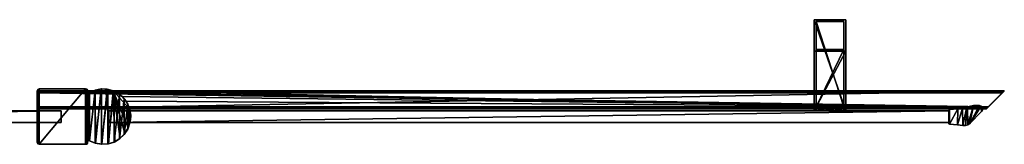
# Model space of a CAD drawing. Header units: metres. Extents: x 0 to 887, y -215 to 49.
# Tile 10 of 10: x 390 to 887, y -14 to 49. Entities that reach past the tile are written whole.
import ezdxf

# ---------------------------------------------------------------- set-up
doc = ezdxf.new("R2010")
doc.units = ezdxf.units.M

msp = doc.modelspace()

# ---------------------------------------------------------------- linework, layer by layer
at = {"layer": 'Y2A89L'}
for points in [[(868.414612, 4.919908, 13.5), (868.756226, 5.03027, 13.5), (867.660767, -4.524976, 13.5)], [(867.660767, -4.524976, 13.5), (868.756226, 5.03027, 13.5), (868.836304, -4.136368, 13.5)], [(868.836304, -4.136368, 1980.5), (868.756226, 5.03027, 1980.5), (867.660767, -4.524976, 1980.5)], [(868.756226, 5.03027, 1980.5), (868.414612, 4.919908, 1980.5), (867.660767, -4.524976, 1980.5)], [(868.756226, 5.03027, 1980.5), (868.756226, 5.03027, 13.5), (868.414612, 4.919908, 1980.5)], [(868.756226, 5.03027, 13.5), (868.414612, 4.919908, 13.5), (868.414612, 4.919908, 1980.5)], [(868.756226, 5.03027, 13.5), (871.707153, 5.629982, 13.5), (868.836304, -4.136368, 13.5)], [(868.756226, 5.03027, 13.5), (868.756226, 5.03027, 1980.5), (871.707153, 5.629982, 13.5)], [(868.756226, 5.03027, 1980.5), (871.707153, 5.629982, 1980.5), (871.707153, 5.629982, 13.5)], [(871.707153, 5.629982, 1980.5), (868.756226, 5.03027, 1980.5), (868.836304, -4.136368, 1980.5)], [(868.836304, -4.136368, 13.5), (871.707153, 5.629982, 13.5), (869.83667, -3.406941, 13.5)], [(869.83667, -3.406941, 1980.5), (871.707153, 5.629982, 1980.5), (868.836304, -4.136368, 1980.5)], [(871.707153, 5.629982, 13.5), (874.718201, 5.667322, 13.5), (869.83667, -3.406941, 13.5)], [(874.718201, 5.667322, 13.5), (875.661133, 5.305964, 13.5), (869.83667, -3.406941, 13.5)], [(875.661133, 5.305964, 1980.5), (874.718201, 5.667322, 1980.5), (869.83667, -3.406941, 1980.5)], [(869.83667, -3.406941, 1980.5), (874.718201, 5.667322, 1980.5), (871.707153, 5.629982, 1980.5)], [(869.83667, -3.406941, 13.5), (875.661133, 5.305964, 13.5), (875.844177, 2.600565, 13.5)], [(875.844177, 2.600565, 1980.5), (875.661133, 5.305964, 1980.5), (869.83667, -3.406941, 1980.5)], [(871.707153, 5.629982, 13.5), (871.707153, 5.629982, 1980.5), (874.718201, 5.667322, 13.5)], [(871.707153, 5.629982, 1980.5), (874.718201, 5.667322, 1980.5), (874.718201, 5.667322, 13.5)], [(874.718201, 5.667322, 13.5), (874.718201, 5.667322, 1980.5), (875.661133, 5.305964, 13.5)], [(874.718201, 5.667322, 1980.5), (875.661133, 5.305964, 1980.5), (875.661133, 5.305964, 13.5)], [(875.661133, 5.305964, 13.5), (876.261047, 4.493719, 13.5), (875.844177, 2.600565, 13.5)], [(875.661133, 5.305964, 13.5), (875.661133, 5.305964, 1980.5), (876.261047, 4.493719, 13.5)], [(875.661133, 5.305964, 1980.5), (876.261047, 4.493719, 1980.5), (876.261047, 4.493719, 13.5)], [(876.261047, 4.493719, 1980.5), (875.661133, 5.305964, 1980.5), (875.844177, 2.600565, 1980.5)], [(24.000277, 3, 3), (24.000277, 3, 1994), (411.000275, 3, 3)], [(24.000277, 3, 1994), (411.000275, 3, 1994), (411.000275, 3, 3)], [(24.000277, 3, 3), (411.000275, 3, 3), (24.000277, -3, 3)], [(411.000275, 3, 3), (411.000275, -3, 3), (24.000277, -3, 3)], [(24.000277, 3, 1994), (24.000277, -3, 1994), (411.000275, 3, 1994)], [(24.000277, -3, 1994), (411.000275, -3, 1994), (411.000275, 3, 1994)], [(411.000275, 3, 3), (411.000275, 3, 1994), (411.000275, -3, 3)], [(411.000275, 3, 1994), (411.000275, -3, 1994), (411.000275, -3, 3)], [(859.303833, -3, 13.5), (435.200287, -3.000001, 13.5), (859.254089, 3, 13.5)], [(859.254089, 3, 13.5), (435.200287, -3.000001, 13.5), (435.200287, 3, 13.5)], [(435.200287, 3, 13.5), (435.200287, 3, 1980.5), (859.254089, 3, 13.5)], [(435.200287, 3, 1980.5), (859.254089, 3, 1980.5), (859.254089, 3, 13.5)], [(435.200287, -3.000001, 13.5), (435.200287, -3.000001, 1980.5), (435.200287, 3, 13.5)], [(435.200287, -3.000001, 1980.5), (435.200287, 3, 1980.5), (435.200287, 3, 13.5)], [(859.303833, -3, 1980.5), (859.254089, 3, 1980.5), (435.200287, -3.000001, 1980.5)], [(859.254089, 3, 1980.5), (435.200287, 3, 1980.5), (435.200287, -3.000001, 1980.5)], [(859.238159, 3.304193, 13.5), (859.401672, 3.561177, 13.5), (859.254089, 3, 13.5)], [(859.238159, 3.304193, 13.5), (859.238159, 3.304193, 1980.5), (859.401672, 3.561177, 13.5)], [(859.238159, 3.304193, 1980.5), (859.401672, 3.561177, 1980.5), (859.401672, 3.561177, 13.5)], [(859.254089, 3, 1980.5), (859.401672, 3.561177, 1980.5), (859.238159, 3.304193, 1980.5)], [(859.254089, 3, 13.5), (859.254089, 3, 1980.5), (859.238159, 3.304193, 13.5)], [(859.254089, 3, 1980.5), (859.238159, 3.304193, 1980.5), (859.238159, 3.304193, 13.5)], [(859.401672, 3.561177, 13.5), (859.303833, -3, 13.5), (859.254089, 3, 13.5)], [(859.401672, 3.561177, 1980.5), (859.254089, 3, 1980.5), (859.303833, -3, 1980.5)], [(859.370972, -3.630927, 13.5), (859.303833, -3, 13.5), (859.401672, 3.561177, 13.5)], [(859.370972, -3.630927, 1980.5), (859.401672, 3.561177, 1980.5), (859.303833, -3, 1980.5)], [(859.676697, -3.772542, 13.5), (859.370972, -3.630927, 13.5), (859.684021, 3.675574, 13.5)], [(859.684021, 3.675574, 13.5), (859.370972, -3.630927, 13.5), (859.401672, 3.561177, 13.5)], [(859.676697, -3.772542, 1980.5), (859.684021, 3.675574, 1980.5), (859.370972, -3.630927, 1980.5)], [(859.684021, 3.675574, 1980.5), (859.401672, 3.561177, 1980.5), (859.370972, -3.630927, 1980.5)], [(859.401672, 3.561177, 13.5), (859.401672, 3.561177, 1980.5), (859.684021, 3.675574, 13.5)], [(859.401672, 3.561177, 1980.5), (859.684021, 3.675574, 1980.5), (859.684021, 3.675574, 13.5)], [(863.754822, -4.140942, 13.5), (859.676697, -3.772542, 13.5), (863.926697, 3.996364, 13.5)], [(863.926697, 3.996364, 13.5), (859.676697, -3.772542, 13.5), (859.684021, 3.675574, 13.5)], [(863.754822, -4.140942, 1980.5), (863.926697, 3.996364, 1980.5), (859.676697, -3.772542, 1980.5)], [(863.926697, 3.996364, 1980.5), (859.684021, 3.675574, 1980.5), (859.676697, -3.772542, 1980.5)], [(863.926697, 3.996364, 13.5), (859.684021, 3.675574, 13.5), (863.926697, 3.996364, 1980.5)], [(859.684021, 3.675574, 13.5), (859.684021, 3.675574, 1980.5), (863.926697, 3.996364, 1980.5)], [(863.754822, -4.140942, 13.5), (866.200134, 4.314908, 13.5), (866.422729, -4.53554, 13.5)], [(866.200134, 4.314908, 13.5), (863.754822, -4.140942, 13.5), (863.926697, 3.996364, 13.5)], [(866.422729, -4.53554, 1980.5), (866.200134, 4.314908, 1980.5), (863.754822, -4.140942, 1980.5)], [(866.200134, 4.314908, 1980.5), (863.926697, 3.996364, 1980.5), (863.754822, -4.140942, 1980.5)], [(866.200134, 4.314908, 13.5), (863.926697, 3.996364, 13.5), (866.200134, 4.314908, 1980.5)], [(863.926697, 3.996364, 13.5), (863.926697, 3.996364, 1980.5), (866.200134, 4.314908, 1980.5)], [(866.200134, 4.314908, 13.5), (868.414612, 4.919908, 13.5), (866.422729, -4.53554, 13.5)], [(868.414612, 4.919908, 13.5), (866.200134, 4.314908, 13.5), (868.414612, 4.919908, 1980.5)], [(866.200134, 4.314908, 13.5), (866.200134, 4.314908, 1980.5), (868.414612, 4.919908, 1980.5)], [(868.414612, 4.919908, 1980.5), (866.200134, 4.314908, 1980.5), (866.422729, -4.53554, 1980.5)], [(866.422729, -4.53554, 13.5), (868.414612, 4.919908, 13.5), (867.660767, -4.524976, 13.5)], [(867.660767, -4.524976, 1980.5), (868.414612, 4.919908, 1980.5), (866.422729, -4.53554, 1980.5)], [(869.83667, -3.406941, 13.5), (875.844177, 2.600565, 13.5), (869.83667, -3.406941, 1980.5)], [(875.844177, 2.600565, 13.5), (875.844177, 2.600565, 1980.5), (869.83667, -3.406941, 1980.5)], [(875.844177, 2.600565, 13.5), (876.261047, 4.493719, 13.5), (876.329224, 3.486223, 13.5)], [(876.329224, 3.486223, 1980.5), (876.261047, 4.493719, 1980.5), (875.844177, 2.600565, 1980.5)], [(876.329224, 3.486223, 13.5), (876.329224, 3.486223, 1980.5), (875.844177, 2.600565, 13.5)], [(876.329224, 3.486223, 1980.5), (875.844177, 2.600565, 1980.5), (875.844177, 2.600565, 13.5)], [(876.261047, 4.493719, 13.5), (876.261047, 4.493719, 1980.5), (876.329224, 3.486223, 13.5)], [(876.261047, 4.493719, 1980.5), (876.329224, 3.486223, 1980.5), (876.329224, 3.486223, 13.5)], [(411.000275, -3, 3), (411.000275, -3, 1994), (24.000277, -3, 3)], [(411.000275, -3, 1994), (24.000277, -3, 1994), (24.000277, -3, 3)], [(859.303833, -3, 13.5), (859.303833, -3, 1980.5), (435.200287, -3.000001, 13.5)], [(859.303833, -3, 1980.5), (435.200287, -3.000001, 1980.5), (435.200287, -3.000001, 13.5)], [(859.370972, -3.630927, 13.5), (859.224487, -3.327477, 13.5), (859.303833, -3, 13.5)], [(859.224487, -3.327477, 13.5), (859.224487, -3.327477, 1980.5), (859.303833, -3, 13.5)], [(859.224487, -3.327477, 1980.5), (859.303833, -3, 1980.5), (859.303833, -3, 13.5)], [(859.303833, -3, 1980.5), (859.224487, -3.327477, 1980.5), (859.370972, -3.630927, 1980.5)], [(859.370972, -3.630927, 13.5), (859.370972, -3.630927, 1980.5), (859.224487, -3.327477, 13.5)], [(859.370972, -3.630927, 1980.5), (859.224487, -3.327477, 1980.5), (859.224487, -3.327477, 13.5)], [(859.676697, -3.772542, 13.5), (859.676697, -3.772542, 1980.5), (859.370972, -3.630927, 13.5)], [(859.676697, -3.772542, 1980.5), (859.370972, -3.630927, 1980.5), (859.370972, -3.630927, 13.5)], [(859.676697, -3.772542, 13.5), (863.754822, -4.140942, 13.5), (859.676697, -3.772542, 1980.5)], [(863.754822, -4.140942, 13.5), (863.754822, -4.140942, 1980.5), (859.676697, -3.772542, 1980.5)], [(863.754822, -4.140942, 13.5), (866.422729, -4.53554, 13.5), (863.754822, -4.140942, 1980.5)], [(866.422729, -4.53554, 13.5), (866.422729, -4.53554, 1980.5), (863.754822, -4.140942, 1980.5)], [(867.660767, -4.524976, 13.5), (867.660767, -4.524976, 1980.5), (866.422729, -4.53554, 13.5)], [(867.660767, -4.524976, 1980.5), (866.422729, -4.53554, 1980.5), (866.422729, -4.53554, 13.5)], [(868.836304, -4.136368, 13.5), (868.836304, -4.136368, 1980.5), (867.660767, -4.524976, 13.5)], [(868.836304, -4.136368, 1980.5), (867.660767, -4.524976, 1980.5), (867.660767, -4.524976, 13.5)], [(869.83667, -3.406941, 13.5), (869.83667, -3.406941, 1980.5), (868.836304, -4.136368, 13.5)], [(869.83667, -3.406941, 1980.5), (868.836304, -4.136368, 1980.5), (868.836304, -4.136368, 13.5)]]:
    msp.add_3dface(points, dxfattribs=at)
at = {"layer": 'Y2A89L0'}
for points in [[(791.254089, 49, 1197), (791.254089, 3, 1181), (791.254089, 3, 1197)], [(791.254089, 3, 1181), (791.254089, 49, 1197), (791.254089, 33, 1181)], [(791.254089, 49, 1197), (791.254089, 49, 797), (791.254089, 33, 1181)], [(791.254089, 33, 1181), (791.254089, 49, 797), (791.254089, 33, 813)], [(791.254089, 49, 797), (791.254089, 3, 797), (791.254089, 33, 813)], [(807.254089, 49, 797), (807.254089, 3, 797), (791.254089, 49, 797)], [(807.254089, 3, 797), (791.254089, 3, 797), (791.254089, 49, 797)], [(791.254089, 49, 797), (791.254089, 49, 1197), (807.254089, 49, 797)], [(791.254089, 49, 1197), (807.254089, 49, 1197), (807.254089, 49, 797)], [(807.254089, 49, 1197), (791.254089, 49, 1197), (807.254089, 3, 1197)], [(791.254089, 49, 1197), (791.254089, 3, 1197), (807.254089, 3, 1197)], [(792.254089, 5, 1196), (792.254089, 5, 1182), (792.254089, 48, 1196)], [(792.254089, 5, 1182), (792.254089, 34, 1182), (792.254089, 48, 1196)], [(792.254089, 48, 1196), (792.254089, 34, 1182), (792.254089, 48, 798)], [(792.254089, 34, 1182), (792.254089, 34, 812), (792.254089, 48, 798)], [(792.254089, 48, 798), (792.254089, 34, 812), (792.254089, 5, 798)], [(806.254089, 48, 798), (792.254089, 48, 798), (806.254089, 5, 798)], [(792.254089, 48, 798), (792.254089, 5, 798), (806.254089, 5, 798)], [(792.254089, 48, 798), (806.254089, 48, 798), (792.254089, 48, 1196)], [(806.254089, 48, 798), (806.254089, 48, 1196), (792.254089, 48, 1196)], [(806.254089, 48, 1196), (806.254089, 5, 1196), (792.254089, 48, 1196)], [(806.254089, 5, 1196), (792.254089, 5, 1196), (792.254089, 48, 1196)], [(806.254089, 48, 1196), (806.254089, 5, 1182), (806.254089, 5, 1196)], [(806.254089, 5, 1182), (806.254089, 48, 1196), (806.254089, 34, 1182)], [(806.254089, 48, 1196), (806.254089, 48, 798), (806.254089, 34, 1182)], [(806.254089, 34, 1182), (806.254089, 48, 798), (806.254089, 34, 812)], [(806.254089, 48, 798), (806.254089, 5, 798), (806.254089, 34, 812)], [(807.254089, 3, 1197), (807.254089, 3, 1181), (807.254089, 49, 1197)], [(807.254089, 3, 1181), (807.254089, 33, 1181), (807.254089, 49, 1197)], [(807.254089, 49, 1197), (807.254089, 33, 1181), (807.254089, 49, 797)], [(807.254089, 33, 1181), (807.254089, 33, 813), (807.254089, 49, 797)], [(807.254089, 49, 797), (807.254089, 33, 813), (807.254089, 3, 797)], [(791.254089, 33, 813), (791.254089, 3, 797), (791.254089, 3, 813)], [(791.254089, 33, 1181), (791.254089, 33, 813), (807.254089, 33, 1181)], [(791.254089, 33, 813), (807.254089, 33, 813), (807.254089, 33, 1181)], [(807.254089, 3, 813), (807.254089, 33, 813), (791.254089, 3, 813)], [(807.254089, 33, 813), (791.254089, 33, 813), (791.254089, 3, 813)], [(807.254089, 3, 1181), (791.254089, 3, 1181), (807.254089, 33, 1181)], [(791.254089, 3, 1181), (791.254089, 33, 1181), (807.254089, 33, 1181)], [(792.254089, 34, 1182), (806.254089, 34, 1182), (792.254089, 34, 812)], [(806.254089, 34, 1182), (806.254089, 34, 812), (792.254089, 34, 812)], [(792.254089, 34, 812), (792.254089, 5, 812), (792.254089, 5, 798)], [(806.254089, 5, 812), (792.254089, 5, 812), (806.254089, 34, 812)], [(792.254089, 5, 812), (792.254089, 34, 812), (806.254089, 34, 812)], [(806.254089, 5, 1182), (806.254089, 34, 1182), (792.254089, 5, 1182)], [(806.254089, 34, 1182), (792.254089, 34, 1182), (792.254089, 5, 1182)], [(806.254089, 34, 812), (806.254089, 5, 798), (806.254089, 5, 812)], [(807.254089, 33, 813), (807.254089, 3, 813), (807.254089, 3, 797)], [(806.254089, 5, 798), (792.254089, 5, 798), (799.302856, 5, 802.933594)], [(799.302856, 5, 802.933594), (792.254089, 5, 798), (798.263123, 5, 803.186035)], [(798.263123, 5, 803.186035), (792.254089, 5, 798), (797.488892, 5, 803.924561)], [(797.488892, 5, 803.924561), (792.254089, 5, 798), (797.187622, 5, 804.951233)], [(797.187622, 5, 804.951233), (792.254089, 5, 798), (797.440125, 5, 805.990967)], [(797.440125, 5, 805.990967), (792.254089, 5, 812), (798.17865, 5, 806.765198)], [(792.254089, 5, 812), (797.440125, 5, 805.990967), (792.254089, 5, 798)], [(798.17865, 5, 806.765198), (792.254089, 5, 812), (799.205322, 5, 807.066406)], [(792.254089, 5, 812), (806.254089, 5, 812), (799.205322, 5, 807.066406)], [(792.254089, 5, 1196), (806.254089, 5, 1196), (799.302856, 5, 1191.066406)], [(806.254089, 5, 1182), (792.254089, 5, 1182), (800.245056, 5, 1187.186035)], [(800.245056, 5, 1187.186035), (792.254089, 5, 1182), (799.205322, 5, 1186.933594)], [(799.205322, 5, 1186.933594), (792.254089, 5, 1182), (798.17865, 5, 1187.234863)], [(798.17865, 5, 1187.234863), (792.254089, 5, 1182), (797.440125, 5, 1188.009033)], [(797.440125, 5, 1188.009033), (792.254089, 5, 1182), (797.187622, 5, 1189.048828)], [(797.187622, 5, 1189.048828), (792.254089, 5, 1182), (797.488892, 5, 1190.075439)], [(792.254089, 5, 1182), (792.254089, 5, 1196), (797.488892, 5, 1190.075439)], [(797.488892, 5, 1190.075439), (792.254089, 5, 1196), (798.263123, 5, 1190.813965)], [(792.254089, 5, 1196), (799.302856, 5, 1191.066406), (798.263123, 5, 1190.813965)], [(797.488892, 5, 803.924561), (797.187622, 5, 804.951233), (797.488892, 4, 803.924561)], [(797.488892, 4, 803.924561), (797.187622, 5, 804.951233), (797.187622, 4, 804.951233)], [(797.187622, 5, 804.951233), (797.440125, 5, 805.990967), (797.187622, 4, 804.951233)], [(797.187622, 4, 804.951233), (797.440125, 5, 805.990967), (797.440125, 4, 805.990967)], [(797.488892, 4, 1190.075439), (797.187622, 4, 1189.048828), (797.488892, 5, 1190.075439)], [(797.488892, 5, 1190.075439), (797.187622, 4, 1189.048828), (797.187622, 5, 1189.048828)], [(797.187622, 4, 1189.048828), (797.440125, 4, 1188.009033), (797.187622, 5, 1189.048828)], [(797.187622, 5, 1189.048828), (797.440125, 4, 1188.009033), (797.440125, 5, 1188.009033)], [(798.17865, 4, 806.765198), (797.440125, 4, 805.990967), (798.17865, 5, 806.765198)], [(798.17865, 5, 806.765198), (797.440125, 4, 805.990967), (797.440125, 5, 805.990967)], [(798.17865, 5, 1187.234863), (797.440125, 5, 1188.009033), (798.17865, 4, 1187.234863)], [(798.17865, 4, 1187.234863), (797.440125, 5, 1188.009033), (797.440125, 4, 1188.009033)], [(798.263123, 4, 803.186035), (797.488892, 5, 803.924561), (797.488892, 4, 803.924561)], [(797.488892, 5, 803.924561), (798.263123, 4, 803.186035), (798.263123, 5, 803.186035)], [(798.263123, 5, 1190.813965), (797.488892, 4, 1190.075439), (797.488892, 5, 1190.075439)], [(797.488892, 4, 1190.075439), (798.263123, 5, 1190.813965), (798.263123, 4, 1190.813965)], [(799.205322, 4, 807.066406), (798.17865, 4, 806.765198), (799.205322, 5, 807.066406)], [(799.205322, 5, 807.066406), (798.17865, 4, 806.765198), (798.17865, 5, 806.765198)], [(799.205322, 5, 1186.933594), (798.17865, 5, 1187.234863), (799.205322, 4, 1186.933594)], [(799.205322, 4, 1186.933594), (798.17865, 5, 1187.234863), (798.17865, 4, 1187.234863)], [(798.263123, 4, 803.186035), (799.302856, 4, 802.933594), (798.263123, 5, 803.186035)], [(798.263123, 5, 803.186035), (799.302856, 4, 802.933594), (799.302856, 5, 802.933594)], [(798.263123, 5, 1190.813965), (799.302856, 5, 1191.066406), (798.263123, 4, 1190.813965)], [(798.263123, 4, 1190.813965), (799.302856, 5, 1191.066406), (799.302856, 4, 1191.066406)], [(800.245056, 4, 806.813965), (799.205322, 4, 807.066406), (800.245056, 5, 806.813965)], [(800.245056, 5, 806.813965), (799.205322, 4, 807.066406), (799.205322, 5, 807.066406)], [(799.205322, 5, 807.066406), (806.254089, 5, 812), (800.245056, 5, 806.813965)], [(800.245056, 5, 1187.186035), (799.205322, 5, 1186.933594), (800.245056, 4, 1187.186035)], [(800.245056, 4, 1187.186035), (799.205322, 5, 1186.933594), (799.205322, 4, 1186.933594)], [(799.302856, 4, 802.933594), (800.329529, 4, 803.234802), (799.302856, 5, 802.933594)], [(799.302856, 5, 802.933594), (800.329529, 4, 803.234802), (800.329529, 5, 803.234802)], [(800.329529, 5, 803.234802), (806.254089, 5, 798), (799.302856, 5, 802.933594)], [(799.302856, 5, 1191.066406), (800.329529, 5, 1190.765137), (799.302856, 4, 1191.066406)], [(799.302856, 4, 1191.066406), (800.329529, 5, 1190.765137), (800.329529, 4, 1190.765137)], [(799.302856, 5, 1191.066406), (806.254089, 5, 1196), (800.329529, 5, 1190.765137)], [(800.245056, 4, 806.813965), (801.019287, 5, 806.075439), (801.019287, 4, 806.075439)], [(801.019287, 5, 806.075439), (800.245056, 4, 806.813965), (800.245056, 5, 806.813965)], [(806.254089, 5, 812), (801.019287, 5, 806.075439), (800.245056, 5, 806.813965)], [(800.245056, 5, 1187.186035), (801.019287, 4, 1187.924561), (801.019287, 5, 1187.924561)], [(801.019287, 4, 1187.924561), (800.245056, 5, 1187.186035), (800.245056, 4, 1187.186035)], [(801.019287, 5, 1187.924561), (806.254089, 5, 1182), (800.245056, 5, 1187.186035)], [(800.329529, 4, 803.234802), (801.068054, 4, 804.009033), (800.329529, 5, 803.234802)], [(800.329529, 5, 803.234802), (801.068054, 4, 804.009033), (801.068054, 5, 804.009033)], [(801.068054, 5, 804.009033), (806.254089, 5, 798), (800.329529, 5, 803.234802)], [(800.329529, 5, 1190.765137), (801.068054, 5, 1189.990967), (800.329529, 4, 1190.765137)], [(800.329529, 4, 1190.765137), (801.068054, 5, 1189.990967), (801.068054, 4, 1189.990967)], [(800.329529, 5, 1190.765137), (806.254089, 5, 1196), (801.068054, 5, 1189.990967)], [(801.019287, 5, 806.075439), (801.320496, 5, 805.048767), (801.019287, 4, 806.075439)], [(801.019287, 4, 806.075439), (801.320496, 5, 805.048767), (801.320496, 4, 805.048767)], [(806.254089, 5, 812), (806.254089, 5, 798), (801.019287, 5, 806.075439)], [(801.019287, 5, 806.075439), (806.254089, 5, 798), (801.320496, 5, 805.048767)], [(801.019287, 4, 1187.924561), (801.320496, 4, 1188.951172), (801.019287, 5, 1187.924561)], [(801.019287, 5, 1187.924561), (801.320496, 4, 1188.951172), (801.320496, 5, 1188.951172)], [(801.320496, 5, 1188.951172), (806.254089, 5, 1182), (801.019287, 5, 1187.924561)], [(801.320496, 5, 805.048767), (801.068054, 5, 804.009033), (801.320496, 4, 805.048767)], [(801.320496, 4, 805.048767), (801.068054, 5, 804.009033), (801.068054, 4, 804.009033)], [(801.320496, 5, 805.048767), (806.254089, 5, 798), (801.068054, 5, 804.009033)], [(801.320496, 4, 1188.951172), (801.068054, 4, 1189.990967), (801.320496, 5, 1188.951172)], [(801.320496, 5, 1188.951172), (801.068054, 4, 1189.990967), (801.068054, 5, 1189.990967)], [(806.254089, 5, 1196), (806.254089, 5, 1182), (801.068054, 5, 1189.990967)], [(801.068054, 5, 1189.990967), (806.254089, 5, 1182), (801.320496, 5, 1188.951172)], [(799.254089, 3, 812.25), (791.254089, 3, 813), (797.366638, 3, 812)], [(807.254089, 3, 813), (791.254089, 3, 813), (806.254089, 3, 812)], [(806.254089, 3, 812), (791.254089, 3, 813), (799.254089, 3, 812.25)], [(806.254089, 3, 798), (791.254089, 3, 797), (807.254089, 3, 797)], [(799.254089, 3, 797.75), (791.254089, 3, 797), (806.254089, 3, 798)], [(797.366638, 3, 798), (791.254089, 3, 797), (799.254089, 3, 797.75)], [(792.254089, 3, 798), (791.254089, 3, 797), (797.366638, 3, 798)], [(792.254089, 3, 803.112549), (791.254089, 3, 797), (792.254089, 3, 798)], [(792.254089, 3, 806.887451), (791.254089, 3, 813), (792.004089, 3, 805)], [(791.254089, 3, 813), (791.254089, 3, 797), (792.004089, 3, 805)], [(792.004089, 3, 805), (791.254089, 3, 797), (792.254089, 3, 803.112549)], [(792.254089, 3, 812), (791.254089, 3, 813), (792.254089, 3, 806.887451)], [(797.366638, 3, 812), (791.254089, 3, 813), (792.254089, 3, 812)], [(799.254089, 3, 1196.25), (791.254089, 3, 1197), (797.366638, 3, 1196)], [(807.254089, 3, 1197), (791.254089, 3, 1197), (806.254089, 3, 1196)], [(806.254089, 3, 1196), (791.254089, 3, 1197), (799.254089, 3, 1196.25)], [(806.254089, 3, 1182), (791.254089, 3, 1181), (807.254089, 3, 1181)], [(799.254089, 3, 1181.75), (791.254089, 3, 1181), (806.254089, 3, 1182)], [(797.366638, 3, 1182), (791.254089, 3, 1181), (799.254089, 3, 1181.75)], [(792.254089, 3, 1182), (791.254089, 3, 1181), (797.366638, 3, 1182)], [(792.254089, 3, 1187.112549), (791.254089, 3, 1181), (792.254089, 3, 1182)], [(792.254089, 3, 1190.887451), (791.254089, 3, 1197), (792.004089, 3, 1189)], [(791.254089, 3, 1197), (791.254089, 3, 1181), (792.004089, 3, 1189)], [(792.004089, 3, 1189), (791.254089, 3, 1181), (792.254089, 3, 1187.112549)], [(792.254089, 3, 1196), (791.254089, 3, 1197), (792.254089, 3, 1190.887451)], [(797.366638, 3, 1196), (791.254089, 3, 1197), (792.254089, 3, 1196)], [(792.254089, 4, 806.887451), (792.004089, 4, 805), (797.440125, 4, 805.990967)], [(797.440125, 4, 805.990967), (792.004089, 4, 805), (797.187622, 4, 804.951233)], [(792.254089, 4, 803.112549), (797.187622, 4, 804.951233), (792.004089, 4, 805)], [(792.254089, 3, 806.887451), (792.004089, 3, 805), (792.254089, 4, 806.887451)], [(792.004089, 3, 805), (792.004089, 4, 805), (792.254089, 4, 806.887451)], [(792.004089, 3, 805), (792.254089, 3, 803.112549), (792.004089, 4, 805)], [(792.254089, 3, 803.112549), (792.254089, 4, 803.112549), (792.004089, 4, 805)], [(792.254089, 4, 1187.112549), (792.004089, 4, 1189), (792.254089, 3, 1187.112549)], [(792.004089, 4, 1189), (792.004089, 3, 1189), (792.254089, 3, 1187.112549)], [(792.004089, 4, 1189), (792.254089, 4, 1190.887451), (792.004089, 3, 1189)], [(792.254089, 4, 1190.887451), (792.254089, 3, 1190.887451), (792.004089, 3, 1189)], [(797.440125, 4, 1188.009033), (792.004089, 4, 1189), (792.254089, 4, 1187.112549)], [(797.187622, 4, 1189.048828), (792.004089, 4, 1189), (797.440125, 4, 1188.009033)], [(797.488892, 4, 1190.075439), (792.004089, 4, 1189), (797.187622, 4, 1189.048828)], [(792.004089, 4, 1189), (798.263123, 4, 1190.813965), (792.254089, 4, 1190.887451)], [(798.263123, 4, 1190.813965), (792.004089, 4, 1189), (797.488892, 4, 1190.075439)], [(792.254089, 4, 803.112549), (792.254089, 4, 798), (798.263123, 4, 803.186035)], [(792.254089, 4, 798), (797.366638, 4, 798), (798.263123, 4, 803.186035)], [(797.366638, 4, 812), (792.254089, 4, 812), (799.205322, 4, 807.066406)], [(792.254089, 4, 812), (792.254089, 4, 806.887451), (799.205322, 4, 807.066406)], [(799.205322, 4, 807.066406), (792.254089, 4, 806.887451), (798.17865, 4, 806.765198)], [(798.17865, 4, 806.765198), (792.254089, 4, 806.887451), (797.440125, 4, 805.990967)], [(797.488892, 4, 803.924561), (792.254089, 4, 803.112549), (798.263123, 4, 803.186035)], [(797.187622, 4, 804.951233), (792.254089, 4, 803.112549), (797.488892, 4, 803.924561)], [(797.366638, 4, 798), (792.254089, 4, 798), (797.366638, 3, 798)], [(792.254089, 4, 798), (792.254089, 3, 798), (797.366638, 3, 798)], [(792.254089, 4, 803.112549), (792.254089, 3, 803.112549), (792.254089, 4, 798)], [(792.254089, 3, 803.112549), (792.254089, 3, 798), (792.254089, 4, 798)], [(792.254089, 4, 812), (797.366638, 4, 812), (792.254089, 3, 812)], [(797.366638, 4, 812), (797.366638, 3, 812), (792.254089, 3, 812)], [(792.254089, 4, 812), (792.254089, 3, 812), (792.254089, 4, 806.887451)], [(792.254089, 3, 812), (792.254089, 3, 806.887451), (792.254089, 4, 806.887451)], [(797.366638, 4, 1196), (797.366638, 3, 1196), (792.254089, 4, 1196)], [(797.366638, 3, 1196), (792.254089, 3, 1196), (792.254089, 4, 1196)], [(792.254089, 4, 1196), (792.254089, 3, 1196), (792.254089, 4, 1190.887451)], [(792.254089, 3, 1196), (792.254089, 3, 1190.887451), (792.254089, 4, 1190.887451)], [(792.254089, 4, 1182), (792.254089, 3, 1182), (797.366638, 4, 1182)], [(792.254089, 3, 1182), (797.366638, 3, 1182), (797.366638, 4, 1182)], [(792.254089, 4, 1187.112549), (792.254089, 3, 1187.112549), (792.254089, 4, 1182)], [(792.254089, 3, 1187.112549), (792.254089, 3, 1182), (792.254089, 4, 1182)], [(797.440125, 4, 1188.009033), (792.254089, 4, 1187.112549), (798.17865, 4, 1187.234863)], [(792.254089, 4, 1196), (792.254089, 4, 1190.887451), (797.366638, 4, 1196)], [(792.254089, 4, 1190.887451), (798.263123, 4, 1190.813965), (797.366638, 4, 1196)], [(798.17865, 4, 1187.234863), (792.254089, 4, 1187.112549), (799.205322, 4, 1186.933594)], [(792.254089, 4, 1187.112549), (792.254089, 4, 1182), (799.205322, 4, 1186.933594)], [(799.205322, 4, 1186.933594), (792.254089, 4, 1182), (797.366638, 4, 1182)], [(798.263123, 4, 803.186035), (797.366638, 4, 798), (799.302856, 4, 802.933594)], [(797.366638, 4, 798), (799.254089, 4, 797.75), (799.302856, 4, 802.933594)], [(799.205322, 4, 807.066406), (799.254089, 4, 812.25), (797.366638, 4, 812)], [(799.254089, 3, 812.25), (797.366638, 3, 812), (799.254089, 4, 812.25)], [(797.366638, 3, 812), (797.366638, 4, 812), (799.254089, 4, 812.25)], [(797.366638, 3, 798), (799.254089, 3, 797.75), (797.366638, 4, 798)], [(799.254089, 3, 797.75), (799.254089, 4, 797.75), (797.366638, 4, 798)], [(799.254089, 4, 1181.75), (797.366638, 4, 1182), (799.254089, 3, 1181.75)], [(797.366638, 4, 1182), (797.366638, 3, 1182), (799.254089, 3, 1181.75)], [(797.366638, 4, 1196), (799.254089, 4, 1196.25), (797.366638, 3, 1196)], [(799.254089, 4, 1196.25), (799.254089, 3, 1196.25), (797.366638, 3, 1196)], [(797.366638, 4, 1196), (798.263123, 4, 1190.813965), (799.254089, 4, 1196.25)], [(799.254089, 4, 1181.75), (799.205322, 4, 1186.933594), (797.366638, 4, 1182)], [(798.263123, 4, 1190.813965), (799.302856, 4, 1191.066406), (799.254089, 4, 1196.25)], [(800.245056, 4, 806.813965), (801.141541, 4, 812), (799.205322, 4, 807.066406)], [(801.141541, 4, 812), (799.254089, 4, 812.25), (799.205322, 4, 807.066406)], [(800.245056, 4, 1187.186035), (799.205322, 4, 1186.933594), (799.254089, 4, 1181.75)], [(799.302856, 4, 802.933594), (799.254089, 4, 797.75), (801.141541, 4, 798)], [(801.141541, 3, 812), (799.254089, 3, 812.25), (801.141541, 4, 812)], [(799.254089, 3, 812.25), (799.254089, 4, 812.25), (801.141541, 4, 812)], [(799.254089, 3, 797.75), (801.141541, 3, 798), (799.254089, 4, 797.75)], [(801.141541, 3, 798), (801.141541, 4, 798), (799.254089, 4, 797.75)], [(801.141541, 4, 1182), (799.254089, 4, 1181.75), (801.141541, 3, 1182)], [(799.254089, 4, 1181.75), (799.254089, 3, 1181.75), (801.141541, 3, 1182)], [(799.254089, 4, 1196.25), (801.141541, 4, 1196), (799.254089, 3, 1196.25)], [(801.141541, 4, 1196), (801.141541, 3, 1196), (799.254089, 3, 1196.25)], [(799.254089, 4, 1196.25), (799.302856, 4, 1191.066406), (801.141541, 4, 1196)], [(801.141541, 4, 1182), (800.245056, 4, 1187.186035), (799.254089, 4, 1181.75)], [(806.254089, 3, 812), (799.254089, 3, 812.25), (801.141541, 3, 812)], [(801.141541, 3, 798), (799.254089, 3, 797.75), (806.254089, 3, 798)], [(806.254089, 3, 1196), (799.254089, 3, 1196.25), (801.141541, 3, 1196)], [(801.141541, 3, 1182), (799.254089, 3, 1181.75), (806.254089, 3, 1182)], [(800.329529, 4, 803.234802), (799.302856, 4, 802.933594), (806.254089, 4, 798)], [(806.254089, 4, 798), (799.302856, 4, 802.933594), (801.141541, 4, 798)], [(801.141541, 4, 1196), (799.302856, 4, 1191.066406), (806.254089, 4, 1190.887451)], [(806.254089, 4, 1190.887451), (799.302856, 4, 1191.066406), (800.329529, 4, 1190.765137)], [(806.254089, 4, 806.887451), (806.254089, 4, 812), (800.245056, 4, 806.813965)], [(806.254089, 4, 812), (801.141541, 4, 812), (800.245056, 4, 806.813965)], [(806.254089, 4, 806.887451), (800.245056, 4, 806.813965), (806.504089, 4, 805)], [(800.245056, 4, 806.813965), (801.019287, 4, 806.075439), (806.504089, 4, 805)], [(806.254089, 4, 1187.112549), (800.245056, 4, 1187.186035), (801.141541, 4, 1182)], [(806.254089, 4, 1187.112549), (801.019287, 4, 1187.924561), (800.245056, 4, 1187.186035)], [(806.254089, 4, 803.112549), (801.068054, 4, 804.009033), (800.329529, 4, 803.234802)], [(806.254089, 4, 803.112549), (800.329529, 4, 803.234802), (806.254089, 4, 798)], [(806.254089, 4, 1190.887451), (800.329529, 4, 1190.765137), (806.504089, 4, 1189)], [(800.329529, 4, 1190.765137), (801.068054, 4, 1189.990967), (806.504089, 4, 1189)], [(806.504089, 4, 805), (801.019287, 4, 806.075439), (801.320496, 4, 805.048767)], [(801.320496, 4, 1188.951172), (801.019287, 4, 1187.924561), (806.254089, 4, 1187.112549)], [(801.320496, 4, 805.048767), (801.068054, 4, 804.009033), (806.254089, 4, 803.112549)], [(806.504089, 4, 1189), (801.068054, 4, 1189.990967), (801.320496, 4, 1188.951172)], [(801.141541, 4, 812), (806.254089, 4, 812), (801.141541, 3, 812)], [(806.254089, 4, 812), (806.254089, 3, 812), (801.141541, 3, 812)], [(806.254089, 4, 798), (801.141541, 4, 798), (806.254089, 3, 798)], [(801.141541, 4, 798), (801.141541, 3, 798), (806.254089, 3, 798)], [(801.141541, 4, 1182), (801.141541, 3, 1182), (806.254089, 4, 1182)], [(801.141541, 3, 1182), (806.254089, 3, 1182), (806.254089, 4, 1182)], [(806.254089, 4, 1196), (806.254089, 3, 1196), (801.141541, 4, 1196)], [(806.254089, 3, 1196), (801.141541, 3, 1196), (801.141541, 4, 1196)], [(806.254089, 4, 1182), (806.254089, 4, 1187.112549), (801.141541, 4, 1182)], [(806.254089, 4, 1196), (801.141541, 4, 1196), (806.254089, 4, 1190.887451)], [(806.504089, 4, 805), (801.320496, 4, 805.048767), (806.254089, 4, 803.112549)], [(806.504089, 4, 1189), (801.320496, 4, 1188.951172), (806.254089, 4, 1187.112549)], [(806.254089, 4, 798), (806.254089, 3, 798), (806.254089, 4, 803.112549)], [(806.254089, 3, 798), (806.254089, 3, 803.112549), (806.254089, 4, 803.112549)], [(806.254089, 3, 803.112549), (806.504089, 3, 805), (806.254089, 4, 803.112549)], [(806.504089, 3, 805), (806.504089, 4, 805), (806.254089, 4, 803.112549)], [(806.504089, 3, 805), (806.254089, 3, 806.887451), (806.504089, 4, 805)], [(806.254089, 3, 806.887451), (806.254089, 4, 806.887451), (806.504089, 4, 805)], [(806.254089, 4, 806.887451), (806.254089, 3, 806.887451), (806.254089, 4, 812)], [(806.254089, 3, 806.887451), (806.254089, 3, 812), (806.254089, 4, 812)], [(806.254089, 4, 1190.887451), (806.254089, 3, 1190.887451), (806.254089, 4, 1196)], [(806.254089, 3, 1190.887451), (806.254089, 3, 1196), (806.254089, 4, 1196)], [(806.254089, 4, 1190.887451), (806.504089, 4, 1189), (806.254089, 3, 1190.887451)], [(806.504089, 4, 1189), (806.504089, 3, 1189), (806.254089, 3, 1190.887451)], [(806.504089, 4, 1189), (806.254089, 4, 1187.112549), (806.504089, 3, 1189)], [(806.254089, 4, 1187.112549), (806.254089, 3, 1187.112549), (806.504089, 3, 1189)], [(806.254089, 4, 1182), (806.254089, 3, 1182), (806.254089, 4, 1187.112549)], [(806.254089, 3, 1182), (806.254089, 3, 1187.112549), (806.254089, 4, 1187.112549)], [(806.254089, 3, 803.112549), (806.254089, 3, 798), (806.504089, 3, 805)], [(806.254089, 3, 798), (807.254089, 3, 797), (806.504089, 3, 805)], [(806.254089, 3, 806.887451), (807.254089, 3, 813), (806.254089, 3, 812)], [(806.504089, 3, 805), (807.254089, 3, 813), (806.254089, 3, 806.887451)], [(806.254089, 3, 1187.112549), (806.254089, 3, 1182), (806.504089, 3, 1189)], [(806.254089, 3, 1182), (807.254089, 3, 1181), (806.504089, 3, 1189)], [(806.254089, 3, 1190.887451), (807.254089, 3, 1197), (806.254089, 3, 1196)], [(806.504089, 3, 1189), (807.254089, 3, 1197), (806.254089, 3, 1190.887451)], [(807.254089, 3, 813), (806.504089, 3, 805), (807.254089, 3, 797)], [(807.254089, 3, 1197), (806.504089, 3, 1189), (807.254089, 3, 1181)]]:
    msp.add_3dface(points, dxfattribs=at)
at = {"layer": 'Y2A89L01'}
for points in [[(399.000275, 12.719672, 6.507132), (887.024475, 12.724623, 6.502149), (399.000275, 13.012834, 5.8)], [(887.024475, 12.724623, 6.502149), (887.26355, 12.9637, 6.109252), (399.000275, 13.012834, 5.8)], [(399.000275, 13.012834, 5.8), (887.26355, 12.9637, 6.109252), (887.312683, 13.012834, 5.8)], [(399.000275, 13.012834), (887.312683, 13.012834), (399.000275, 4.012834)], [(887.312683, 13.012834), (878.312683, 4.012834), (399.000275, 4.012834)], [(399.000275, 13.012834, 5.8), (887.312683, 13.012834, 5.8), (399.000275, 13.012834)], [(887.312683, 13.012834, 5.8), (887.312683, 13.012834), (399.000275, 13.012834)], [(399.000275, 12.719672, 6.507132), (399.000275, 13.012834, 5.8), (399.000275, 4.305702, 6.506839)], [(399.000275, 4.305702, 6.506839), (399.000275, 13.012834, 5.8), (399.000275, 4.012834, 5.799586)], [(399.000275, 13.012834, 5.8), (399.000275, 13.012834), (399.000275, 4.012834, 5.799586)], [(399.000275, 4.012834, 5.799586), (399.000275, 13.012834), (399.000275, 4.012834)], [(399.000275, 12.719672, 6.507132), (886.484253, 12.184372, 6.785111), (887.024475, 12.724623, 6.502149)], [(399.000275, 12.012419, 6.8), (886.312256, 12.012419, 6.8), (399.000275, 12.719672, 6.507132)], [(886.312256, 12.012419, 6.8), (886.484253, 12.184372, 6.785111), (399.000275, 12.719672, 6.507132)], [(399.000275, 12.719672, 6.507132), (399.000275, 5.012834, 6.8), (399.000275, 12.012419, 6.8)], [(399.000275, 5.012834, 6.8), (399.000275, 12.719672, 6.507132), (399.000275, 4.305702, 6.506839)], [(399.000275, 5.012834, 6.8), (879.312683, 5.012834, 6.8), (399.000275, 12.012419, 6.8)], [(879.312683, 5.012834, 6.8), (886.312256, 12.012419, 6.8), (399.000275, 12.012419, 6.8)], [(887.26355, 12.9637, 6.109252), (878.312683, 4.012834, 5.799586), (887.312683, 13.012834, 5.8)], [(878.312683, 4.012834, 5.799586), (878.312683, 4.012834), (887.312683, 13.012834, 5.8)], [(887.312683, 13.012834, 5.8), (878.312683, 4.012834), (887.312683, 13.012834)], [(878.361694, 4.061841, 6.108867), (878.312683, 4.012834, 5.799586), (887.26355, 12.9637, 6.109252)], [(887.024475, 12.724623, 6.502149), (878.361694, 4.061841, 6.108867), (887.26355, 12.9637, 6.109252)], [(878.600647, 4.300764, 6.501865), (878.361694, 4.061841, 6.108867), (887.024475, 12.724623, 6.502149)], [(886.484253, 12.184372, 6.785111), (878.600647, 4.300764, 6.501865), (887.024475, 12.724623, 6.502149)], [(878.600647, 4.300764, 6.501865), (886.484253, 12.184372, 6.785111), (879.140747, 4.840896, 6.785042)], [(886.484253, 12.184372, 6.785111), (886.312256, 12.012419, 6.8), (879.140747, 4.840896, 6.785042)], [(879.140747, 4.840896, 6.785042), (886.312256, 12.012419, 6.8), (879.312683, 5.012834, 6.8)], [(879.312683, 5.012834, 6.8), (399.000275, 5.012834, 6.8), (879.140747, 4.840896, 6.785042)], [(399.000275, 5.012834, 6.8), (399.000275, 4.305702, 6.506839), (879.140747, 4.840896, 6.785042)], [(879.140747, 4.840896, 6.785042), (399.000275, 4.305702, 6.506839), (878.600647, 4.300764, 6.501865)], [(399.000275, 4.012834, 5.799586), (878.312683, 4.012834, 5.799586), (399.000275, 4.305702, 6.506839)], [(878.312683, 4.012834, 5.799586), (878.361694, 4.061841, 6.108867), (399.000275, 4.305702, 6.506839)], [(399.000275, 4.305702, 6.506839), (878.361694, 4.061841, 6.108867), (878.600647, 4.300764, 6.501865)], [(399.000275, 4.012834), (878.312683, 4.012834), (399.000275, 4.012834, 5.799586)], [(878.312683, 4.012834), (878.312683, 4.012834, 5.799586), (399.000275, 4.012834, 5.799586)]]:
    msp.add_3dface(points, dxfattribs=at)
at = {"layer": 'Y2A89L0123'}
for points in [[(399.000275, 12.999586, 2000), (399.000275, -12.999586, 2000), (399.293304, 13.706985, 2000)], [(399.000275, -12.999586, 2000), (399.293304, -13.706985, 2000), (399.293304, 13.706985, 2000)], [(399.000275, 12.999586), (399.000275, 12.999586, 2000), (399.293304, 13.706985)], [(399.000275, 12.999586, 2000), (399.293304, 13.706985, 2000), (399.293304, 13.706985)], [(399.293304, -13.706985), (399.000275, -12.999586), (399.293304, 13.706985)], [(399.293304, 13.706985), (399.000275, -12.999586), (399.000275, 12.999586)], [(399.000275, -12.999586), (399.000275, -12.999586, 2000), (399.000275, 12.999586)], [(399.000275, -12.999586, 2000), (399.000275, 12.999586, 2000), (399.000275, 12.999586)], [(399.293304, 13.706985, 2000), (399.293304, -13.706985, 2000), (400.000702, 14, 2000)], [(399.293304, -13.706985, 2000), (400.000702, -14, 2000), (400.000702, 14, 2000)], [(399.293304, 13.706985), (399.293304, 13.706985, 2000), (400.000702, 14)], [(399.293304, 13.706985, 2000), (400.000702, 14, 2000), (400.000702, 14)], [(400.000702, -14), (399.293304, -13.706985), (400.000702, 14)], [(400.000702, 14), (399.293304, -13.706985), (399.293304, 13.706985)], [(400.000702, 14, 2000), (400.000702, -14, 2000), (423.39743, 14, 2000)], [(400.000702, -14, 2000), (423.39743, -14, 2000), (423.39743, 14, 2000)], [(400.000702, 14), (400.000702, 14, 2000), (423.39743, 14)], [(400.000702, 14, 2000), (423.39743, 14, 2000), (423.39743, 14)], [(423.39743, -14), (400.000702, -14), (423.39743, 14)], [(423.39743, 14), (400.000702, -14), (400.000702, 14)], [(423.39743, 14, 2000), (423.39743, -14, 2000), (423.946838, 13.83556, 2000)], [(423.946838, 13.83556), (423.39743, -14), (423.39743, 14)], [(423.39743, 14), (423.39743, 14, 2000), (423.946838, 13.83556)], [(423.39743, 14, 2000), (423.946838, 13.83556, 2000), (423.946838, 13.83556)], [(423.39743, -14, 2000), (423.946838, -13.835561, 2000), (423.946838, 13.83556, 2000)], [(423.946838, -13.835561), (423.39743, -14), (423.946838, 13.83556)], [(423.946838, 13.83556, 2000), (423.946838, -13.835561, 2000), (424.315552, 13.396321, 2000)], [(424.315552, 13.396321), (423.946838, -13.835561), (423.946838, 13.83556)], [(423.946838, 13.83556), (423.946838, 13.83556, 2000), (424.315552, 13.396321)], [(423.946838, 13.83556, 2000), (424.315552, 13.396321, 2000), (424.315552, 13.396321)], [(423.946838, -13.835561, 2000), (424.315552, -13.396321, 2000), (424.315552, 13.396321, 2000)], [(424.315552, -13.396321), (423.946838, -13.835561), (424.315552, 13.396321)], [(424.315552, 13.396321, 2000), (424.315552, -13.396321, 2000), (424.382294, 12.826741, 2000)], [(424.382294, 12.826741), (424.315552, -13.396321), (424.315552, 13.396321)], [(424.315552, 13.396321), (424.315552, 13.396321, 2000), (424.382294, 12.826741)], [(424.315552, 13.396321, 2000), (424.382294, 12.826741, 2000), (424.382294, 12.826741)], [(424.315552, -13.396321, 2000), (424.382294, -12.826741, 2000), (424.382294, 12.826741, 2000)], [(424.382294, -12.826741), (424.315552, -13.396321), (424.382294, 12.826741)], [(424.382294, 12.826741, 2000), (424.382294, -12.826741, 2000), (424.473877, 12.380407, 2000)], [(424.473877, 12.380407), (424.382294, -12.826741), (424.382294, 12.826741)], [(424.473877, 12.380407), (424.382294, 12.826741), (424.473877, 12.380407, 2000)], [(424.473877, 12.380407, 2000), (424.382294, 12.826741), (424.382294, 12.826741, 2000)], [(424.382294, -12.826741, 2000), (424.474274, -12.379798, 2000), (424.473877, 12.380407, 2000)], [(424.382294, -12.826741), (424.473877, 12.380407), (424.474274, -12.379798)], [(424.473877, 12.380407, 2000), (424.474274, -12.379798, 2000), (424.845917, 12.117353, 2000)], [(424.473877, 12.380407), (424.845917, 12.117353), (424.474274, -12.379798)], [(424.845917, 12.117353), (424.473877, 12.380407), (424.845917, 12.117353, 2000)], [(424.845917, 12.117353, 2000), (424.473877, 12.380407), (424.473877, 12.380407, 2000)], [(424.474274, -12.379798, 2000), (424.847321, -12.11701, 2000), (424.845917, 12.117353, 2000)], [(424.474274, -12.379798), (424.845917, 12.117353), (424.847321, -12.11701)], [(424.845917, 12.117353, 2000), (424.847321, -12.11701, 2000), (425.297241, 12.179806, 2000)], [(424.845917, 12.117353), (425.297241, 12.179806), (424.847321, -12.11701)], [(424.845917, 12.117353), (425.297241, 12.179806, 2000), (425.297241, 12.179806)], [(425.297241, 12.179806, 2000), (424.845917, 12.117353), (424.845917, 12.117353, 2000)], [(424.847321, -12.11701, 2000), (425.299133, -12.180882, 2000), (425.297241, 12.179806, 2000)], [(424.847321, -12.11701), (425.297241, 12.179806), (425.299133, -12.180882)], [(425.297241, 12.179806, 2000), (428.280151, 13.439945, 2000), (428.166473, 13.406271)], [(425.297241, 12.179806, 2000), (425.299133, -12.180882, 2000), (428.280151, 13.439945, 2000)], [(425.297241, 12.179806), (425.297241, 12.179806, 2000), (428.166473, 13.406271)], [(425.297241, 12.179806), (428.166473, 13.406271), (425.299133, -12.180882)], [(425.299133, -12.180882, 2000), (428.282227, -13.440557, 2000), (428.280151, 13.439945, 2000)], [(425.299133, -12.180882), (428.166473, 13.406271), (428.361359, -13.463367)], [(428.166473, 13.406271), (428.280151, 13.439945, 2000), (431.236115, 13.966748)], [(428.166473, 13.406271), (431.236115, 13.966748), (428.361359, -13.463367)], [(428.280151, 13.439945, 2000), (431.472748, 13.981073, 2000), (431.236115, 13.966748)], [(428.280151, 13.439945, 2000), (428.282227, -13.440557, 2000), (431.472748, 13.981073, 2000)], [(428.282227, -13.440557, 2000), (431.474945, -13.981186, 2000), (431.472748, 13.981073, 2000)], [(428.361359, -13.463367), (431.236115, 13.966748), (431.639435, -13.988751)], [(431.472748, 13.981073, 2000), (434.353638, 13.833394), (431.236115, 13.966748)], [(431.236115, 13.966748), (434.353638, 13.833394), (431.639435, -13.988751)], [(434.704285, 13.774239, 2000), (434.353638, 13.833394), (431.472748, 13.981073, 2000)], [(431.472748, 13.981073, 2000), (431.474945, -13.981186, 2000), (434.704285, 13.774239, 2000)], [(431.474945, -13.981186, 2000), (434.706451, -13.773848, 2000), (434.704285, 13.774239, 2000)], [(431.639435, -13.988751), (434.353638, 13.833394), (434.949066, -13.727486)], [(434.353638, 13.833394), (434.704285, 13.774239, 2000), (437.364197, 13.012834)], [(437.364197, 13.012834), (434.949066, -13.727486), (434.353638, 13.833394)], [(437.447021, 12.979656, 6.055089), (434.704285, 13.774239, 2000), (437.80188, 12.830506, 2000)], [(437.364197, 13.012834, 5.8), (434.704285, 13.774239, 2000), (437.447021, 12.979656, 6.055089)], [(437.364197, 13.012834), (434.704285, 13.774239, 2000), (437.364197, 13.012834, 5.8)], [(434.704285, 13.774239, 2000), (434.706451, -13.773848, 2000), (437.80188, 12.830506, 2000)], [(434.706451, -13.773848, 2000), (437.803864, -12.829634, 2000), (437.80188, 12.830506, 2000)], [(434.949066, -13.727486), (437.364197, 13.012834), (438.104126, -12.694264)], [(887.312683, 13.012834, 5.8), (437.364197, 13.012834, 5.8), (887.26355, 12.9637, 6.109252)], [(437.364197, 13.012834, 5.8), (437.447021, 12.979656, 6.055089), (887.26355, 12.9637, 6.109252)], [(437.364197, 13.012834, 5.8), (887.312683, 13.012834, 5.8), (437.364197, 13.012834)], [(887.312683, 13.012834, 5.8), (887.312683, 13.012834), (437.364197, 13.012834)], [(878.312683, 4.012834), (437.364197, 13.012834), (887.312683, 13.012834)], [(445.612854, 4.012834), (437.364197, 13.012834), (878.312683, 4.012834)], [(444.969879, -5.73908), (437.364197, 13.012834), (445.612854, 4.012834)], [(443.259491, -8.584507), (437.364197, 13.012834), (444.969879, -5.73908)], [(440.927185, -10.94719), (437.364197, 13.012834), (443.259491, -8.584507)], [(438.104126, -12.694264), (437.364197, 13.012834), (440.927185, -10.94719)], [(437.80188, 12.830506, 2000), (437.729858, 12.861708, 6.328299), (437.447021, 12.979656, 6.055089)], [(887.26355, 12.9637, 6.109252), (437.447021, 12.979656, 6.055089), (887.024475, 12.724623, 6.502149)], [(437.447021, 12.979656, 6.055089), (437.729858, 12.861708, 6.328299), (887.024475, 12.724623, 6.502149)], [(438.688538, 12.405732, 6.719441), (437.729858, 12.861708, 6.328299), (437.80188, 12.830506, 2000)], [(887.024475, 12.724623, 6.502149), (437.729858, 12.861708, 6.328299), (438.688538, 12.405732, 6.719441)], [(440.599792, 11.200366, 2000), (438.688538, 12.405732, 6.719441), (437.80188, 12.830506, 2000)], [(437.80188, 12.830506, 2000), (437.803864, -12.829634, 2000), (440.599792, 11.200366, 2000)], [(437.803864, -12.829634, 2000), (440.601532, -11.199057, 2000), (440.599792, 11.200366, 2000)], [(438.688538, 12.405732, 6.719441), (886.484253, 12.184372, 6.785111), (887.024475, 12.724623, 6.502149)], [(440.599792, 11.200366, 2000), (439.390656, 12.012419, 6.8), (438.688538, 12.405732, 6.719441)], [(439.390656, 12.012419, 6.8), (886.312256, 12.012419, 6.8), (438.688538, 12.405732, 6.719441)], [(886.312256, 12.012419, 6.8), (886.484253, 12.184372, 6.785111), (438.688538, 12.405732, 6.719441)], [(441.856506, 10.136906, 6.8), (439.390656, 12.012419, 6.8), (440.599792, 11.200366, 2000)], [(439.390656, 12.012419, 6.8), (879.312683, 5.012834, 6.8), (886.312256, 12.012419, 6.8)], [(441.856506, 10.136906, 6.8), (879.312683, 5.012834, 6.8), (439.390656, 12.012419, 6.8)], [(442.948334, 8.971026, 2000), (441.856506, 10.136906, 6.8), (440.599792, 11.200366, 2000)], [(440.599792, 11.200366, 2000), (440.601532, -11.199057, 2000), (442.948334, 8.971026, 2000)], [(443.849518, 7.764994, 6.8), (441.856506, 10.136906, 6.8), (442.948334, 8.971026, 2000)], [(443.849518, 7.764994, 6.8), (879.312683, 5.012834, 6.8), (441.856506, 10.136906, 6.8)], [(887.26355, 12.9637, 6.109252), (878.312683, 4.012834, 5.799586), (887.312683, 13.012834, 5.8)], [(878.312683, 4.012834, 5.799586), (878.312683, 4.012834), (887.312683, 13.012834, 5.8)], [(887.312683, 13.012834, 5.8), (878.312683, 4.012834), (887.312683, 13.012834)], [(878.361694, 4.061841, 6.108867), (878.312683, 4.012834, 5.799586), (887.26355, 12.9637, 6.109252)], [(887.024475, 12.724623, 6.502149), (878.361694, 4.061841, 6.108867), (887.26355, 12.9637, 6.109252)], [(878.600647, 4.300764, 6.501865), (878.361694, 4.061841, 6.108867), (887.024475, 12.724623, 6.502149)], [(886.484253, 12.184372, 6.785111), (878.600647, 4.300764, 6.501865), (887.024475, 12.724623, 6.502149)], [(878.600647, 4.300764, 6.501865), (886.484253, 12.184372, 6.785111), (879.140747, 4.840896, 6.785042)], [(886.484253, 12.184372, 6.785111), (886.312256, 12.012419, 6.8), (879.140747, 4.840896, 6.785042)], [(879.140747, 4.840896, 6.785042), (886.312256, 12.012419, 6.8), (879.312683, 5.012834, 6.8)], [(440.601532, -11.199057, 2000), (442.949738, -8.969351, 2000), (442.948334, 8.971026, 2000)], [(444.721863, 6.261753, 2000), (443.849518, 7.764994, 6.8), (442.948334, 8.971026, 2000)], [(442.948334, 8.971026, 2000), (442.949738, -8.969351, 2000), (444.721863, 6.261753, 2000)], [(442.949738, -8.969351, 2000), (444.722839, -6.259801, 2000), (444.721863, 6.261753, 2000)], [(443.849518, 7.764994, 6.8), (444.721863, 6.261753, 2000), (445.272064, 5.012834, 6.8)], [(879.312683, 5.012834, 6.8), (443.849518, 7.764994, 6.8), (445.272064, 5.012834, 6.8)], [(445.825531, 3.217487, 2000), (445.272064, 5.012834, 6.8), (444.721863, 6.261753, 2000)], [(444.721863, 6.261753, 2000), (444.722839, -6.259801, 2000), (445.825531, 3.217487, 2000)], [(445.272064, 5.012834, 6.8), (445.825531, 3.217487, 2000), (445.481934, 4.426936, 6.610183)], [(879.312683, 5.012834, 6.8), (445.272064, 5.012834, 6.8), (879.140747, 4.840896, 6.785042)], [(445.272064, 5.012834, 6.8), (445.481934, 4.426936, 6.610183), (879.140747, 4.840896, 6.785042)], [(444.722839, -6.259801, 2000), (445.82605, -3.215363, 2000), (445.825531, 3.217487, 2000)], [(445.612854, 4.012834), (446.180603, 0.741815), (444.969879, -5.73908)], [(446.180603, 0.741815), (445.962189, -2.57092), (444.969879, -5.73908)], [(445.481934, 4.426936, 6.610183), (878.600647, 4.300764, 6.501865), (879.140747, 4.840896, 6.785042)], [(445.481934, 4.426936, 6.610183), (445.825531, 3.217487, 2000), (445.579529, 4.122546, 6.255084)], [(445.579529, 4.122546, 6.255084), (878.361694, 4.061841, 6.108867), (445.481934, 4.426936, 6.610183)], [(878.361694, 4.061841, 6.108867), (878.600647, 4.300764, 6.501865), (445.481934, 4.426936, 6.610183)], [(445.579529, 4.122546, 6.255084), (445.825531, 3.217487, 2000), (445.612854, 4.012834, 5.799586)], [(445.612854, 4.012834, 5.799586), (878.312683, 4.012834, 5.799586), (445.579529, 4.122546, 6.255084)], [(878.312683, 4.012834, 5.799586), (878.361694, 4.061841, 6.108867), (445.579529, 4.122546, 6.255084)], [(445.612854, 4.012834), (445.825531, 3.217487, 2000), (446.180603, 0.741815)], [(445.612854, 4.012834, 5.799586), (445.825531, 3.217487, 2000), (445.612854, 4.012834)], [(445.612854, 4.012834), (878.312683, 4.012834), (445.612854, 4.012834, 5.799586)], [(878.312683, 4.012834), (878.312683, 4.012834, 5.799586), (445.612854, 4.012834, 5.799586)], [(446.180603, 0.741815), (445.825531, 3.217487, 2000), (446.200287, 0.001091, 2000)], [(445.825531, 3.217487, 2000), (445.82605, -3.215363, 2000), (446.200287, 0.001091, 2000)], [(445.82605, -3.215363, 2000), (445.962189, -2.57092), (446.200287, 0.001091, 2000)], [(446.200287, 0.001091, 2000), (445.962189, -2.57092), (446.180603, 0.741815)], [(444.722839, -6.259801, 2000), (444.969879, -5.73908), (445.82605, -3.215363, 2000)], [(444.969879, -5.73908), (445.962189, -2.57092), (445.82605, -3.215363, 2000)], [(440.601532, -11.199057, 2000), (440.927185, -10.94719), (442.949738, -8.969351, 2000)], [(440.927185, -10.94719), (443.259491, -8.584507), (442.949738, -8.969351, 2000)], [(442.949738, -8.969351, 2000), (443.259491, -8.584507), (444.722839, -6.259801, 2000)], [(443.259491, -8.584507), (444.969879, -5.73908), (444.722839, -6.259801, 2000)], [(399.293304, -13.706985), (399.293304, -13.706985, 2000), (399.000275, -12.999586)], [(399.293304, -13.706985, 2000), (399.000275, -12.999586, 2000), (399.000275, -12.999586)], [(400.000702, -14), (400.000702, -14, 2000), (399.293304, -13.706985)], [(400.000702, -14, 2000), (399.293304, -13.706985, 2000), (399.293304, -13.706985)], [(400.000702, -14), (423.39743, -14), (400.000702, -14, 2000)], [(423.39743, -14), (423.39743, -14, 2000), (400.000702, -14, 2000)], [(423.946838, -13.835561), (423.946838, -13.835561, 2000), (423.39743, -14)], [(423.946838, -13.835561, 2000), (423.39743, -14, 2000), (423.39743, -14)], [(424.315552, -13.396321), (424.315552, -13.396321, 2000), (423.946838, -13.835561)], [(424.315552, -13.396321, 2000), (423.946838, -13.835561, 2000), (423.946838, -13.835561)], [(424.382294, -12.826741), (424.382294, -12.826741, 2000), (424.315552, -13.396321)], [(424.382294, -12.826741, 2000), (424.315552, -13.396321, 2000), (424.315552, -13.396321)], [(424.474274, -12.379798), (424.382294, -12.826741, 2000), (424.382294, -12.826741)], [(424.382294, -12.826741, 2000), (424.474274, -12.379798), (424.474274, -12.379798, 2000)], [(424.474274, -12.379798), (424.847321, -12.11701), (424.474274, -12.379798, 2000)], [(424.474274, -12.379798, 2000), (424.847321, -12.11701), (424.847321, -12.11701, 2000)], [(424.847321, -12.11701), (425.299133, -12.180882), (424.847321, -12.11701, 2000)], [(424.847321, -12.11701, 2000), (425.299133, -12.180882), (425.299133, -12.180882, 2000)], [(425.299133, -12.180882, 2000), (425.299133, -12.180882), (428.282227, -13.440557, 2000)], [(425.299133, -12.180882), (428.361359, -13.463367), (428.282227, -13.440557, 2000)], [(428.282227, -13.440557, 2000), (428.361359, -13.463367), (431.474945, -13.981186, 2000)], [(431.639435, -13.988751), (431.474945, -13.981186, 2000), (428.361359, -13.463367)], [(434.706451, -13.773848, 2000), (431.474945, -13.981186, 2000), (431.639435, -13.988751)], [(434.949066, -13.727486), (434.706451, -13.773848, 2000), (431.639435, -13.988751)], [(437.803864, -12.829634, 2000), (434.706451, -13.773848, 2000), (434.949066, -13.727486)], [(438.104126, -12.694264), (437.803864, -12.829634, 2000), (434.949066, -13.727486)], [(437.803864, -12.829634, 2000), (438.104126, -12.694264), (440.601532, -11.199057, 2000)], [(438.104126, -12.694264), (440.927185, -10.94719), (440.601532, -11.199057, 2000)]]:
    msp.add_3dface(points, dxfattribs=at)

doc.saveas('drawing.dxf')
